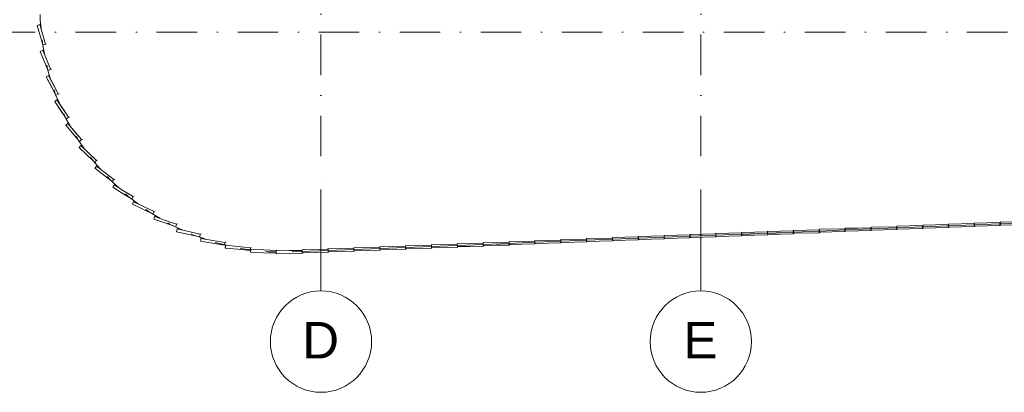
# Model space of a CAD drawing. Header units: millimetres. Extents: x -2530 to 151695, y -8763 to 71774.
# Tile 3 of 217: x 21816 to 31538, y -8763 to -5089. Entities that reach past the tile are written whole.
import ezdxf

# ---------------------------------------------------------------- set-up
doc = ezdxf.new("R2010")
doc.units = ezdxf.units.MM
doc.linetypes.add('RR_Level', pattern=[800, 400, -200, 0, -200])
for name, color, linetype, lineweight in [('A-FLOR-____-OTLN', 192, 'Continuous', 18), ('A-WALL-____-OTLN', 113, 'Continuous', 18), ('S-GRID-____-IDEN', 1, 'Continuous', 13), ('S-GRID-____-OTLN', 1, 'Continuous', 9)]:
    doc.layers.add(name, color=color, linetype=linetype, lineweight=lineweight)
doc.styles.add('Arial', font='arial.ttf', dxfattribs={"height": 360})

# ---------------------------------------------------------------- blocks, each defined once
blk = doc.blocks.new('027_Gilde - ATC_FacadeModel_rvt-1-plot_V1 Copy 1')
at = {"layer": 'A-FLOR-____-OTLN', "color": 210}
for p, q in [((22019.2, -5036), (22019, -5094)), ((22019, -5094), (22026.9, -5174.2)), ((22038.2, -5288.1), (22043.6, -5341.8)), ((22061, -5426.6), (22043.6, -5341.8)), ((22094.4, -5588.4), (22083.9, -5537.8)), ((22094.4, -5588.4), (22121.6, -5673.8)), ((22155.9, -5781.7), (22171.2, -5829.7)), ((22207.9, -5913.1), (22171.2, -5829.7)), ((22273.1, -6061.5), (22253.3, -6016.3)), ((22273.1, -6061.5), (22319.2, -6142.1)), ((22374.4, -6238.6), (22398, -6280.1)), ((22454.2, -6358.1), (22398, -6280.1)), ((22543.5, -6482.2), (22517.2, -6445.8)), ((22611.4, -6558.7), (22543.5, -6482.2)), ((22706.2, -6665.3), (22679.6, -6635.4)), ((22706.2, -6665.3), (22789.6, -6741.8)), ((22861.2, -6807.5), (22886.8, -6830.9)), ((22986.6, -6905.1), (22886.8, -6830.9)), ((23086.7, -6979.5), (23061.8, -6960.9)), ((23086.7, -6979.5), (23199.7, -7046.4)), ((23278.3, -7093), (23303.3, -7107.8)), ((31495.9, -7101.7), (31755.2, -7091.4)), ((23303.3, -7107.8), (23426.5, -7164.2)), ((28944, -7203.2), (29201.7, -7193)), ((29201.7, -7193), (29712.4, -7172.7)), ((29712.4, -7172.7), (29967.7, -7162.5)), ((29967.7, -7162.5), (30223.1, -7152.4)), ((30223.1, -7152.4), (30478.4, -7142.2)), ((30478.4, -7142.2), (30729.7, -7132.2)), ((30729.7, -7132.2), (30733.8, -7132.1)), ((30733.8, -7132.1), (30989.2, -7121.9)), ((30989.2, -7121.9), (31495, -7101.8)), ((23508.2, -7201.6), (23533.5, -7213.2)), ((23646.7, -7251.2), (23533.5, -7213.2)), ((23773.6, -7293.8), (23748.1, -7285.2)), ((26648.1, -7294.6), (26903.1, -7284.4)), ((26903.1, -7284.4), (27158.2, -7274.3)), ((27159.5, -7274.2), (27413.3, -7264.1)), ((27414.2, -7264.1), (27668.4, -7254)), ((27669.5, -7253.9), (27923.6, -7243.8)), ((27924.9, -7243.8), (28433.8, -7223.5)), ((28435.6, -7223.5), (28688.9, -7213.4)), ((28691, -7213.3), (28944, -7203.2)), ((23860, -7313), (23773.6, -7293.8)), ((24019.3, -7348.4), (23994.8, -7342.9)), ((24097.5, -7357.3), (24019.3, -7348.4)), ((24266.7, -7376.8), (24244.8, -7374.3)), ((24266.7, -7376.8), (24349.7, -7377.7)), ((24507.8, -7379.5), (24511.7, -7379.5)), ((24511.7, -7379.5), (24860.7, -7365.7)), ((24862.2, -7365.6), (25116.1, -7355.5)), ((25117.4, -7355.5), (25626.8, -7335.2)), ((25627.6, -7335.2), (26137.5, -7314.9)), ((26137.5, -7314.9), (26392.8, -7304.7)), ((26392.8, -7304.7), (26648, -7294.6))]:
    blk.add_line(p, q, dxfattribs=at)
at = {"layer": 'A-WALL-____-OTLN', "color": 210}
for p, q in [((21988.8, -5144.6), (22014.3, -5136.2)), ((22014.3, -5136.2), (21988.8, -5144.6)), ((21988.8, -5144.6), (22041.9, -5324.8)), ((22041.9, -5324.8), (21988.8, -5144.6)), ((22023.3, -5137.4), (22014.3, -5136.2)), ((22071.2, -5329.6), (22014.3, -5136.2)), ((22071.2, -5329.6), (22014.3, -5136.2)), ((22014.3, -5136.2), (22023.3, -5137.4)), ((22045.7, -5338), (22071.2, -5329.6)), ((22071.2, -5329.6), (22045.7, -5338)), ((22071.2, -5329.6), (22078.5, -5330.5)), ((22078.5, -5330.5), (22071.2, -5329.6)), ((22020, -5400.8), (22044.3, -5389.9)), ((22032.2, -5395.3), (22020, -5400.8)), ((22020, -5400.8), (22091.7, -5575.2)), ((22091.7, -5575.2), (22020, -5400.8)), ((22044.3, -5389.9), (22032.2, -5395.3)), ((22053.6, -5390.6), (22044.3, -5389.9)), ((22121.3, -5577.5), (22044.3, -5389.9)), ((22121.3, -5577.5), (22044.3, -5389.9)), ((22044.3, -5389.9), (22053.6, -5390.6)), ((22121.3, -5577.5), (22097.1, -5588.4)), ((22097.1, -5588.4), (22109.2, -5583)), ((22121.3, -5577.5), (22109.2, -5583)), ((22121.3, -5577.5), (22129.4, -5578.2)), ((22129.4, -5578.2), (22121.3, -5577.5)), ((22078.1, -5652.1), (22100.8, -5638.7)), ((22100.8, -5638.7), (22078.1, -5652.1)), ((22078.1, -5652.1), (22167.8, -5819.1)), ((22078.1, -5652.1), (22126.5, -5742.1)), ((22110.5, -5639.1), (22100.8, -5638.7)), ((22100.8, -5638.7), (22149.2, -5728.8)), ((22197.7, -5818.8), (22100.8, -5638.7)), ((22100.8, -5638.7), (22110.5, -5639.1)), ((22197.7, -5818.8), (22149.2, -5728.8)), ((22167.8, -5819.1), (22126.5, -5742.1)), ((22174.9, -5832.1), (22197.7, -5818.8)), ((22197.7, -5818.8), (22174.9, -5832.1)), ((22197.7, -5818.8), (22206.6, -5819.2)), ((22206.6, -5819.2), (22197.7, -5818.8)), ((22162.1, -5895.6), (22183.3, -5880.1)), ((22183.3, -5880.1), (22162.1, -5895.6)), ((22162.1, -5895.6), (22269.5, -6053.2)), ((22162.1, -5895.6), (22220.3, -5981)), ((22193.3, -5880), (22183.3, -5880.1)), ((22183.3, -5880.1), (22193.3, -5880)), ((22183.3, -5880.1), (22241.4, -5965.4)), ((22299.6, -6050.8), (22183.3, -5880.1)), ((22269.5, -6053.2), (22220.3, -5981)), ((22299.6, -6050.8), (22241.4, -5965.4)), ((22271.3, -6128.9), (22290.7, -6111.2)), ((22290.7, -6111.2), (22271.3, -6128.9)), ((22278.4, -6066.4), (22299.6, -6050.8)), ((22299.6, -6050.8), (22278.4, -6066.4)), ((22301.2, -6110.6), (22290.7, -6111.2)), ((22290.7, -6111.2), (22301.2, -6110.6)), ((22290.7, -6111.2), (22358.3, -6190.9)), ((22425.8, -6270.7), (22290.7, -6111.2)), ((22299.6, -6050.8), (22309.2, -6050.7)), ((22309.2, -6050.7), (22299.6, -6050.8)), ((22271.3, -6128.9), (22395.1, -6274.9)), ((22271.3, -6128.9), (22338.9, -6208.6)), ((22395.1, -6274.9), (22338.9, -6208.6)), ((22425.8, -6270.7), (22358.3, -6190.9)), ((22406.5, -6288.4), (22425.8, -6270.7)), ((22425.8, -6270.7), (22406.5, -6288.4)), ((22425.8, -6270.7), (22436, -6270.1)), ((22436, -6270.1), (22425.8, -6270.7)), ((22404.3, -6349.2), (22421.7, -6329.5)), ((22421.7, -6329.5), (22404.3, -6349.2)), ((22404.3, -6349.2), (22542.8, -6481.3)), ((22542.8, -6481.3), (22404.3, -6349.2)), ((22432.8, -6328.4), (22421.7, -6329.5)), ((22421.7, -6329.5), (22432.8, -6328.4)), ((22575.1, -6475.9), (22421.7, -6329.5)), ((22575.1, -6475.9), (22421.7, -6329.5)), ((22557.7, -6495.5), (22575.1, -6475.9)), ((22575.1, -6475.9), (22557.7, -6495.5)), ((22575.1, -6475.9), (22585.8, -6474.8)), ((22585.8, -6474.8), (22575.1, -6475.9)), ((22559.5, -6554.1), (22574.8, -6532.7)), ((22567.2, -6543.4), (22559.5, -6554.1)), ((22559.5, -6554.1), (22716.7, -6675)), ((22559.5, -6554.1), (22645, -6619.8)), ((22574.8, -6532.7), (22567.2, -6543.4)), ((22586.8, -6530.9), (22574.8, -6532.7)), ((22574.8, -6532.7), (22586.8, -6530.9)), ((22745.7, -6664.1), (22574.8, -6532.7)), ((22745.7, -6664.1), (22574.8, -6532.7)), ((22716.7, -6675), (22645, -6619.8)), ((22730.4, -6685.5), (22745.7, -6664.1)), ((22745.7, -6664.1), (22730.4, -6685.5)), ((22745.7, -6664.1), (22756.7, -6662.4)), ((22756.7, -6662.4), (22745.7, -6664.1)), ((22735.3, -6741.6), (22748.4, -6718.5)), ((22748.4, -6718.5), (22735.3, -6741.6)), ((22735.3, -6741.6), (22829, -6798.8)), ((22735.3, -6741.6), (22829, -6798.8)), ((22761.4, -6715.9), (22748.4, -6718.5)), ((22748.4, -6718.5), (22761.4, -6715.9)), ((22748.4, -6718.5), (22842, -6775.7)), ((22842, -6775.7), (22748.4, -6718.5)), ((22910.7, -6848.7), (22829, -6798.8)), ((22910.7, -6848.7), (22829, -6798.8)), ((22935.7, -6832.9), (22842, -6775.7)), ((22935.7, -6832.9), (22842, -6775.7)), ((22922.6, -6856), (22935.7, -6832.9)), ((22935.7, -6832.9), (22922.6, -6856)), ((22929.7, -6909.5), (22940.3, -6885)), ((22940.3, -6885), (22929.7, -6909.5)), ((22935.7, -6832.9), (22946.9, -6830.7)), ((22946.9, -6830.7), (22935.7, -6832.9)), ((22954.8, -6881.4), (22940.3, -6885)), ((22940.3, -6885), (22954.8, -6881.4)), ((23142.8, -6980.4), (22940.3, -6885)), ((23142.8, -6980.4), (22940.3, -6885)), ((22929.7, -6909.5), (23120, -6999.2)), ((23120, -6999.2), (22929.7, -6909.5)), ((23132.2, -7004.9), (23142.8, -6980.4)), ((23142.8, -6980.4), (23132.2, -7004.9)), ((23142.8, -6980.4), (23154.1, -6977.6)), ((23154.1, -6977.6), (23142.8, -6980.4)), ((23140.6, -7056), (23148.6, -7030.3)), ((23148.6, -7030.3), (23140.6, -7056)), ((23140.6, -7056), (23248.6, -7093.3)), ((23140.6, -7056), (23248.6, -7093.3)), ((23164.5, -7025.5), (23148.6, -7030.3)), ((23148.6, -7030.3), (23164.5, -7025.5)), ((23148.6, -7030.3), (23256.7, -7067.6)), ((23256.7, -7067.6), (23148.6, -7030.3)), ((23342.6, -7125.8), (23248.6, -7093.3)), ((23342.6, -7125.8), (23248.6, -7093.3)), ((23364.8, -7104.9), (23256.7, -7067.6)), ((23364.8, -7104.9), (23256.7, -7067.6)), ((31244.2, -7095.1), (31369.4, -7092.2)), ((31369.4, -7092.2), (31244.2, -7095.1)), ((31247.4, -7093.9), (31244.2, -7095.1)), ((31244.2, -7095.1), (31247.4, -7093.9)), ((31244.2, -7095.1), (31244.5, -7109.6)), ((31244.2, -7095.1), (31244.5, -7109.6)), ((31494.7, -7089.4), (31369.4, -7092.2)), ((31494.7, -7089.4), (31369.4, -7092.2)), ((31494.7, -7089.4), (31495.9, -7088.9)), ((31495.9, -7088.9), (31494.7, -7089.4)), ((31494.7, -7089.4), (31495, -7103.9)), ((31494.7, -7089.4), (31495, -7103.9)), ((31499.5, -7084.9), (31624.7, -7082.1)), ((31624.7, -7082.1), (31499.5, -7084.9)), ((31502.7, -7083.8), (31499.5, -7084.9)), ((31499.5, -7084.9), (31502.7, -7083.8)), ((31499.9, -7101.6), (31499.5, -7084.9)), ((31499.5, -7084.9), (31499.8, -7099.5)), ((23356.7, -7130.6), (23353.3, -7129.4)), ((23356.7, -7130.6), (23353.3, -7129.4)), ((23356.7, -7130.6), (23364.8, -7104.9)), ((23364.8, -7104.9), (23356.7, -7130.6)), ((23364.8, -7104.9), (23375.9, -7101.5)), ((23375.9, -7101.5), (23364.8, -7104.9)), ((23365.5, -7179.5), (23370.9, -7152.8)), ((23370.9, -7152.8), (23365.5, -7179.5)), ((23365.5, -7179.5), (23577.3, -7227.9)), ((23577.3, -7227.9), (23365.5, -7179.5)), ((23388.3, -7146.7), (23370.9, -7152.8)), ((23370.9, -7152.8), (23388.3, -7146.7)), ((23598.9, -7204.8), (23370.9, -7152.8)), ((23598.9, -7204.8), (23370.9, -7152.8)), ((28943.7, -7191), (28690.6, -7196.8)), ((28690.6, -7196.8), (28817.2, -7193.9)), ((28943.7, -7191), (28817.2, -7193.9)), ((28943.7, -7191), (28944, -7205.4)), ((28943.7, -7191), (28944, -7205.4)), ((28946, -7186.7), (29072.4, -7183.7)), ((29072.4, -7183.7), (28946, -7186.7)), ((28949.8, -7185.2), (28946, -7186.7)), ((28946, -7186.7), (28949.8, -7185.2)), ((28946.3, -7203.2), (28946, -7186.7)), ((28946, -7186.7), (28946.3, -7203.2)), ((29198.8, -7180.8), (29072.4, -7183.7)), ((29198.8, -7180.8), (29072.4, -7183.7)), ((29198.8, -7180.8), (29201.4, -7179.8)), ((29201.4, -7179.8), (29198.8, -7180.8)), ((29199.1, -7193.1), (29198.8, -7180.8)), ((29198.8, -7180.8), (29199.1, -7193.1)), ((29199.4, -7209.6), (29199.1, -7193.1)), ((29199.1, -7193.1), (29199.4, -7209.6)), ((29453.9, -7170.7), (29201.3, -7176.5)), ((29327.6, -7173.6), (29201.3, -7176.5)), ((29205.1, -7175), (29201.3, -7176.5)), ((29201.3, -7176.5), (29205.1, -7175)), ((29201.3, -7176.5), (29201.6, -7190.9)), ((29201.3, -7176.5), (29201.6, -7190.9)), ((29201.9, -7205.3), (29201.7, -7193)), ((29201.7, -7193), (29201.9, -7205.3)), ((29453.9, -7170.7), (29327.6, -7173.6)), ((29453.9, -7170.7), (29456.7, -7169.6)), ((29456.7, -7169.6), (29453.9, -7170.7)), ((29453.9, -7170.7), (29454.2, -7185.1)), ((29453.9, -7170.7), (29454.2, -7185.1)), ((29454.5, -7199.5), (29454.2, -7185.1)), ((29454.2, -7185.1), (29454.5, -7199.5)), ((29709, -7160.5), (29456.7, -7166.3)), ((29709, -7160.5), (29456.7, -7166.3)), ((29460.3, -7164.9), (29456.7, -7166.3)), ((29456.7, -7166.3), (29460.3, -7164.9)), ((29457, -7182.8), (29456.7, -7166.3)), ((29456.7, -7166.3), (29457, -7182.8)), ((29457.3, -7195.2), (29457, -7182.8)), ((29457, -7182.8), (29457.3, -7195.2)), ((29457.3, -7195.2), (29709.6, -7189.3)), ((29709.6, -7189.3), (29457.3, -7195.2)), ((29709, -7160.5), (29711.8, -7159.4)), ((29711.8, -7159.4), (29709, -7160.5)), ((29709.6, -7189.3), (29709, -7160.5)), ((29709, -7160.5), (29709.6, -7189.3)), ((29709.6, -7189.3), (29721.5, -7184.8)), ((29709.6, -7189.3), (29721.5, -7184.8)), ((29964.1, -7150.3), (29712, -7156.1)), ((29964.1, -7150.3), (29712, -7156.1)), ((29715.6, -7154.8), (29712, -7156.1)), ((29712, -7156.1), (29715.6, -7154.8)), ((29712.6, -7185), (29712, -7156.1)), ((29712, -7156.1), (29712.6, -7185)), ((29712.6, -7185), (29964.7, -7179.2)), ((29964.7, -7179.2), (29712.6, -7185)), ((29964.1, -7150.3), (29966.8, -7149.3)), ((29966.8, -7149.3), (29964.1, -7150.3)), ((29964.4, -7162.7), (29964.1, -7150.3)), ((29964.1, -7150.3), (29964.4, -7162.7)), ((29964.7, -7179.2), (29964.4, -7162.7)), ((29964.4, -7162.7), (29964.7, -7179.2)), ((29964.7, -7179.2), (29976.7, -7174.7)), ((29964.7, -7179.2), (29976.7, -7174.7)), ((29967.4, -7146), (30093.3, -7143.1)), ((30093.3, -7143.1), (29967.4, -7146)), ((29970.9, -7144.6), (29967.4, -7146)), ((29967.4, -7146), (29970.9, -7144.6)), ((29968, -7174.9), (29967.4, -7146)), ((29967.4, -7146), (29968, -7174.9)), ((29968, -7174.9), (30093.9, -7172)), ((29968, -7174.9), (30093.9, -7172)), ((30219.2, -7140.2), (30093.3, -7143.1)), ((30219.2, -7140.2), (30093.3, -7143.1)), ((30219.8, -7169.1), (30093.9, -7172)), ((30219.8, -7169.1), (30093.9, -7172)), ((30219.2, -7140.2), (30221.9, -7139.2)), ((30221.9, -7139.2), (30219.2, -7140.2)), ((30219.5, -7152.5), (30219.2, -7140.2)), ((30219.2, -7140.2), (30219.5, -7152.5)), ((30219.8, -7169.1), (30219.5, -7152.5)), ((30219.5, -7152.5), (30219.8, -7169.1)), ((30219.8, -7169.1), (30232, -7164.5)), ((30219.8, -7169.1), (30232, -7164.5)), ((30474.3, -7130), (30222.7, -7135.8)), ((30474.3, -7130), (30222.7, -7135.8)), ((30226.2, -7134.5), (30222.7, -7135.8)), ((30222.7, -7135.8), (30226.2, -7134.5)), ((30222.7, -7135.8), (30223, -7150.3)), ((30222.7, -7135.8), (30223.4, -7164.7)), ((30223.4, -7164.7), (30223.1, -7152.4)), ((30223.4, -7164.7), (30474.9, -7159)), ((30474.9, -7159), (30223.4, -7164.7)), ((30474.3, -7130), (30476.9, -7129)), ((30476.9, -7129), (30474.3, -7130)), ((30474.6, -7142.4), (30474.3, -7130)), ((30474.3, -7130), (30474.6, -7144.5)), ((30474.9, -7159), (30474.6, -7142.4)), ((30474.6, -7144.5), (30474.9, -7159)), ((30474.9, -7159), (30487.3, -7154.4)), ((30474.9, -7159), (30487.3, -7154.4)), ((30478.1, -7125.6), (30603.7, -7122.7)), ((30603.7, -7122.7), (30478.1, -7125.6)), ((30481.5, -7124.4), (30478.1, -7125.6)), ((30478.1, -7125.6), (30481.5, -7124.4)), ((30478.4, -7142.2), (30478.1, -7125.6)), ((30478.1, -7125.6), (30478.4, -7140.1)), ((30478.7, -7154.6), (30478.4, -7142.2)), ((30478.4, -7142.2), (30478.7, -7154.6)), ((30478.7, -7154.6), (30604.4, -7151.7)), ((30478.7, -7154.6), (30604.4, -7151.7)), ((30729.4, -7119.8), (30603.7, -7122.7)), ((30729.4, -7119.8), (30603.7, -7122.7)), ((30730, -7148.8), (30604.4, -7151.7)), ((30730, -7148.8), (30604.4, -7151.7)), ((30729.4, -7119.8), (30732, -7118.9)), ((30732, -7118.9), (30729.4, -7119.8)), ((30730, -7148.8), (30729.4, -7119.8)), ((30729.4, -7119.8), (30730, -7148.8)), ((30730, -7148.8), (30742.5, -7144.3)), ((30730, -7148.8), (30742.5, -7144.3)), ((30984.5, -7109.7), (30733.4, -7115.4)), ((30984.5, -7109.7), (30733.4, -7115.4)), ((30736.8, -7114.2), (30733.4, -7115.4)), ((30733.4, -7115.4), (30736.8, -7114.2)), ((30734.1, -7144.4), (30733.4, -7115.4)), ((30733.4, -7115.4), (30733.8, -7129.9)), ((30733.8, -7132.1), (30734.1, -7144.4)), ((30734.1, -7144.4), (30985.1, -7138.7)), ((30985.1, -7138.7), (30734.1, -7144.4)), ((30984.5, -7109.7), (30987, -7108.8)), ((30987, -7108.8), (30984.5, -7109.7)), ((30984.8, -7122.1), (30984.5, -7109.7)), ((30984.5, -7109.7), (30984.8, -7122.1)), ((30985.1, -7138.7), (30984.8, -7122.1)), ((30984.8, -7122.1), (30985.1, -7138.7)), ((30985.1, -7138.7), (30997.8, -7134.1)), ((30985.1, -7138.7), (30997.8, -7134.1)), ((31239.6, -7099.5), (30988.8, -7105.3)), ((31239.6, -7099.5), (30988.8, -7105.3)), ((30992.1, -7104.1), (30988.8, -7105.3)), ((30988.8, -7105.3), (30992.1, -7104.1)), ((30989.4, -7134.3), (30988.8, -7105.3)), ((30988.8, -7105.3), (30989.4, -7134.3)), ((30989.4, -7134.3), (31240.2, -7128.6)), ((30989.4, -7134.3), (31114.8, -7131.4)), ((31240.2, -7128.6), (31114.8, -7131.4)), ((31239.6, -7099.5), (31242.1, -7098.6)), ((31242.1, -7098.6), (31239.6, -7099.5)), ((31240.2, -7128.6), (31239.6, -7099.5)), ((31239.6, -7099.5), (31240.2, -7128.6)), ((31240.2, -7128.6), (31253.1, -7124)), ((31240.2, -7128.6), (31253.1, -7124)), ((31244.8, -7124.2), (31244.5, -7109.6)), ((31244.5, -7109.6), (31244.8, -7124.2)), ((31244.8, -7124.2), (31370.1, -7121.3)), ((31244.8, -7124.2), (31370.1, -7121.3)), ((31495.3, -7118.4), (31370.1, -7121.3)), ((31495.3, -7118.4), (31370.1, -7121.3)), ((31495.3, -7118.4), (31495, -7103.9)), ((31495, -7103.9), (31495.3, -7118.4)), ((31495.3, -7118.4), (31508.4, -7113.8)), ((31495.3, -7118.4), (31508.4, -7113.8)), ((31500.2, -7114), (31499.9, -7101.6)), ((31499.9, -7101.6), (31500.2, -7114)), ((31500.2, -7114), (31625.3, -7111.2)), ((31500.2, -7114), (31625.3, -7111.2)), ((23587.4, -7230.2), (23593.5, -7231.6)), ((23593.5, -7231.6), (23587.4, -7230.2)), ((23593.5, -7231.6), (23598.9, -7204.8)), ((23598.9, -7204.8), (23593.5, -7231.6)), ((23598.9, -7204.8), (23609.7, -7201)), ((23609.7, -7201), (23598.9, -7204.8)), ((23602.2, -7273.1), (23604.2, -7259.6)), ((23604.2, -7259.6), (23602.2, -7273.1)), ((23602.2, -7273.1), (23720.4, -7292.4)), ((23838.5, -7311.7), (23602.2, -7273.1)), ((23606.2, -7246.1), (23604.2, -7259.6)), ((23606.2, -7246.1), (23604.2, -7259.6)), ((23617.8, -7241.5), (23606.2, -7246.1)), ((23606.2, -7246.1), (23617.8, -7241.5)), ((23842.5, -7284.7), (23606.2, -7246.1)), ((23724.3, -7265.4), (23606.2, -7246.1)), ((23842.5, -7284.7), (23724.3, -7265.4)), ((23842.5, -7284.7), (23840.5, -7298.2)), ((23842.5, -7284.7), (23840.5, -7298.2)), ((23842.5, -7284.7), (23851.4, -7281.1)), ((23851.4, -7281.1), (23842.5, -7284.7)), ((26392.4, -7288.4), (26520.1, -7285.4)), ((26520.1, -7285.4), (26392.4, -7288.4)), ((26396.9, -7286.5), (26392.4, -7288.4)), ((26392.4, -7288.4), (26396.9, -7286.5)), ((26392.4, -7288.4), (26392.5, -7292.6)), ((26392.4, -7288.4), (26392.5, -7292.6)), ((26647.8, -7282.4), (26520.1, -7285.4)), ((26647.8, -7282.4), (26520.1, -7285.4)), ((26902.9, -7272.3), (26647.8, -7278.2)), ((26902.9, -7272.3), (26647.8, -7278.2)), ((26652.2, -7276.4), (26647.8, -7278.2)), ((26647.8, -7278.2), (26652.2, -7276.4)), ((26648.1, -7294.6), (26647.8, -7278.2)), ((26647.8, -7278.2), (26648.1, -7294.6)), ((26648, -7294.6), (26647.8, -7282.4)), ((26647.8, -7282.4), (26648.1, -7296.7)), ((26903.5, -7300.8), (26902.9, -7272.3)), ((26902.9, -7272.3), (26903.5, -7300.8)), ((26903.1, -7268.1), (27030.6, -7265.1)), ((27030.6, -7265.1), (26903.1, -7268.1)), ((26907.5, -7266.2), (26903.1, -7268.1)), ((26903.1, -7268.1), (26907.5, -7266.2)), ((26903.5, -7284.4), (26903.1, -7268.1)), ((26903.1, -7268.1), (26903.5, -7284.4)), ((26903.8, -7296.6), (26903.5, -7284.4)), ((26903.5, -7284.4), (26903.8, -7296.6)), ((27158, -7262.1), (27030.6, -7265.1)), ((27158, -7262.1), (27030.6, -7265.1)), ((27158.6, -7290.6), (27031.2, -7293.6)), ((27158.6, -7290.6), (27031.2, -7293.6)), ((27158.6, -7290.6), (27158, -7262.1)), ((27158, -7262.1), (27158.6, -7290.6)), ((27413.1, -7252), (27158.5, -7257.9)), ((27413.1, -7252), (27158.5, -7257.9)), ((27162.8, -7256.1), (27158.5, -7257.9)), ((27158.5, -7257.9), (27162.8, -7256.1)), ((27158.8, -7274.3), (27158.5, -7257.9)), ((27158.5, -7257.9), (27158.8, -7274.3)), ((27158.6, -7290.6), (27169.1, -7286.2)), ((27158.6, -7290.6), (27169.1, -7286.2)), ((27159.1, -7286.4), (27158.8, -7274.3)), ((27158.8, -7274.3), (27159.1, -7286.4)), ((27159.1, -7286.4), (27413.7, -7280.5)), ((27413.7, -7280.5), (27159.1, -7286.4)), ((27413.3, -7264.1), (27413.1, -7252)), ((27413.1, -7252), (27413.3, -7264.1)), ((27413.7, -7280.5), (27413.3, -7264.1)), ((27413.3, -7264.1), (27413.7, -7280.5)), ((27413.7, -7280.5), (27424.3, -7276.1)), ((27413.7, -7280.5), (27424.3, -7276.1)), ((27668.2, -7241.8), (27413.8, -7247.7)), ((27668.2, -7241.8), (27413.8, -7247.7)), ((27418.1, -7246), (27413.8, -7247.7)), ((27413.8, -7247.7), (27418.1, -7246)), ((27414.2, -7264.1), (27413.8, -7247.7)), ((27413.8, -7247.7), (27414.2, -7264.1)), ((27414.5, -7276.3), (27414.2, -7264.1)), ((27414.2, -7264.1), (27414.5, -7276.3)), ((27414.5, -7276.3), (27668.8, -7270.4)), ((27668.8, -7270.4), (27414.5, -7276.3)), ((27668.8, -7270.4), (27668.2, -7241.8)), ((27668.2, -7241.8), (27668.8, -7270.4)), ((27668.8, -7270.4), (27679.5, -7265.9)), ((27668.8, -7270.4), (27679.5, -7265.9)), ((27923.3, -7231.6), (27669.2, -7237.5)), ((27923.3, -7231.6), (27669.2, -7237.5)), ((27673.3, -7235.8), (27669.2, -7237.5)), ((27669.2, -7237.5), (27673.3, -7235.8)), ((27669.5, -7253.9), (27669.2, -7237.5)), ((27669.2, -7237.5), (27669.5, -7251.8)), ((27669.8, -7266.2), (27669.5, -7253.9)), ((27669.5, -7253.9), (27669.8, -7266.2)), ((27669.8, -7266.2), (27923.9, -7260.2)), ((27923.9, -7260.2), (27669.8, -7266.2)), ((27923.3, -7231.6), (27923.6, -7245.9)), ((27923.3, -7231.6), (27923.9, -7260.2)), ((27923.9, -7260.2), (27923.6, -7245.9)), ((27923.9, -7260.2), (27934.8, -7255.8)), ((27923.9, -7260.2), (27934.8, -7255.8)), ((27924.5, -7227.4), (28051.5, -7224.4)), ((28051.5, -7224.4), (27924.5, -7227.4)), ((27928.6, -7225.7), (27924.5, -7227.4)), ((27924.5, -7227.4), (27928.6, -7225.7)), ((27924.9, -7243.8), (27924.5, -7227.4)), ((27924.5, -7227.4), (27924.9, -7243.8)), ((27925.2, -7256), (27924.9, -7243.8)), ((27924.9, -7243.8), (27925.2, -7256)), ((27925.2, -7256), (28052.1, -7253.1)), ((27925.2, -7256), (28052.1, -7253.1)), ((28178.4, -7221.5), (28051.5, -7224.4)), ((28178.4, -7221.5), (28051.5, -7224.4)), ((28179, -7250.1), (28052.1, -7253.1)), ((28179, -7250.1), (28052.1, -7253.1)), ((28178.7, -7233.7), (28178.4, -7221.5)), ((28178.4, -7221.5), (28178.7, -7233.7)), ((28179, -7250.1), (28178.7, -7233.7)), ((28178.7, -7233.7), (28179, -7250.1)), ((28179, -7250.1), (28190, -7245.6)), ((28179, -7250.1), (28190, -7245.6)), ((28433.5, -7211.3), (28179.9, -7217.2)), ((28179.9, -7217.2), (28306.7, -7214.2)), ((28183.9, -7215.6), (28179.9, -7217.2)), ((28179.9, -7217.2), (28183.9, -7215.6)), ((28180.2, -7233.6), (28179.9, -7217.2)), ((28179.9, -7217.2), (28180.2, -7233.6)), ((28180.5, -7245.9), (28180.2, -7233.6)), ((28180.2, -7233.6), (28180.5, -7245.9)), ((28180.5, -7245.9), (28434.1, -7240)), ((28180.5, -7245.9), (28307.3, -7242.9)), ((28433.5, -7211.3), (28306.7, -7214.2)), ((28434.1, -7240), (28307.3, -7242.9)), ((28433.8, -7223.5), (28433.5, -7211.3)), ((28433.5, -7211.3), (28433.8, -7223.5)), ((28434.1, -7240), (28433.8, -7223.5)), ((28433.8, -7223.5), (28434.1, -7240)), ((28434.1, -7240), (28445.2, -7235.5)), ((28434.1, -7240), (28445.2, -7235.5)), ((28688.6, -7201.1), (28435.2, -7207)), ((28435.2, -7207), (28561.9, -7204.1)), ((28439.2, -7205.4), (28435.2, -7207)), ((28435.2, -7207), (28439.2, -7205.4)), ((28435.2, -7207), (28435.6, -7221.4)), ((28435.2, -7207), (28435.6, -7221.4)), ((28435.9, -7235.7), (28435.6, -7223.5)), ((28435.6, -7223.5), (28435.9, -7235.7)), ((28435.9, -7235.7), (28689.2, -7229.9)), ((28435.9, -7235.7), (28562.5, -7232.8)), ((28688.6, -7201.1), (28561.9, -7204.1)), ((28689.2, -7229.9), (28562.5, -7232.8)), ((28688.6, -7201.1), (28688.9, -7215.5)), ((28688.6, -7201.1), (28688.9, -7215.5)), ((28689.2, -7229.9), (28688.9, -7215.5)), ((28688.9, -7215.5), (28689.2, -7229.9)), ((28689.2, -7229.9), (28700.5, -7225.4)), ((28689.2, -7229.9), (28700.5, -7225.4)), ((28694.5, -7195.3), (28690.6, -7196.8)), ((28690.6, -7196.8), (28694.5, -7195.3)), ((28690.6, -7196.8), (28690.9, -7211.2)), ((28690.6, -7196.8), (28690.9, -7211.2)), ((28691.2, -7225.6), (28691, -7213.3)), ((28691, -7213.3), (28691.2, -7225.6)), ((28691.2, -7225.6), (28944.3, -7219.7)), ((28691.2, -7225.6), (28817.8, -7222.7)), ((28944.3, -7219.7), (28817.8, -7222.7)), ((28944.3, -7219.7), (28944, -7205.4)), ((28944, -7205.4), (28944.3, -7219.7)), ((28944.3, -7219.7), (28955.7, -7215.2)), ((28944.3, -7219.7), (28955.7, -7215.2)), ((28946.6, -7215.4), (28946.3, -7203.2)), ((28946.3, -7203.2), (28946.6, -7215.4)), ((29199.4, -7209.6), (28946.6, -7215.4)), ((28946.6, -7215.4), (29073, -7212.5)), ((29199.4, -7209.6), (29073, -7212.5)), ((29199.4, -7209.6), (29211, -7205.1)), ((29199.4, -7209.6), (29211, -7205.1)), ((29454.5, -7199.5), (29201.9, -7205.3)), ((29201.9, -7205.3), (29328.2, -7202.4)), ((29454.5, -7199.5), (29328.2, -7202.4)), ((29454.5, -7199.5), (29466.2, -7195)), ((29454.5, -7199.5), (29466.2, -7195)), ((23838.5, -7311.7), (23720.4, -7292.4)), ((23838.5, -7311.7), (23839, -7308.3)), ((23839, -7308.3), (23838.5, -7311.7)), ((23838.5, -7311.7), (23844.1, -7309.4)), ((23838.5, -7311.7), (23844.1, -7309.4)), ((23839.1, -7307.5), (23840.5, -7298.2)), ((23840.5, -7298.2), (23839.1, -7307.5)), ((23846.8, -7341.2), (23849.3, -7313.9)), ((23848, -7327.5), (23846.8, -7341.2)), ((23846.8, -7341.2), (23969.1, -7353.3)), ((23846.8, -7341.2), (23969.1, -7353.3)), ((23849.3, -7313.9), (23848, -7327.5)), ((23852.8, -7312.3), (23849.3, -7313.9)), ((23849.3, -7313.9), (23852.8, -7312.3)), ((23849.3, -7313.9), (23971.6, -7326)), ((23971.6, -7326), (23849.3, -7313.9)), ((24091.4, -7365.4), (23969.1, -7353.3)), ((24091.4, -7365.4), (23969.1, -7353.3)), ((24093.9, -7338.1), (23971.6, -7326)), ((24093.9, -7338.1), (23971.6, -7326)), ((24091.4, -7365.4), (24092.2, -7356.7)), ((24092.2, -7356.7), (24091.4, -7365.4)), ((24091.4, -7365.4), (24097.2, -7362.9)), ((24091.4, -7365.4), (24097.2, -7362.9)), ((24093.9, -7338.1), (24092.3, -7356)), ((24092.3, -7356), (24092.6, -7351.8)), ((24093.9, -7338.1), (24092.6, -7351.8)), ((24093.9, -7338.1), (24100.7, -7335.2)), ((24100.7, -7335.2), (24093.9, -7338.1)), ((24096.5, -7382.8), (24097.5, -7355.2)), ((24097.5, -7355.2), (24096.5, -7382.8)), ((24096.5, -7382.8), (24222.8, -7387.5)), ((24096.5, -7382.8), (24222.8, -7387.5)), ((24102.9, -7352.7), (24097.5, -7355.2)), ((24097.5, -7355.2), (24102.9, -7352.7)), ((24097.5, -7355.2), (24223.9, -7359.8)), ((24223.9, -7359.8), (24097.5, -7355.2)), ((24349.2, -7392.2), (24222.8, -7387.5)), ((24349.2, -7392.2), (24222.8, -7387.5)), ((24350.3, -7364.5), (24223.9, -7359.8)), ((24350.3, -7364.5), (24223.9, -7359.8)), ((24349.2, -7392.2), (24349.7, -7377.7)), ((24349.7, -7377.7), (24349.2, -7392.2)), ((24605.1, -7364.4), (24349.8, -7368.9)), ((24349.8, -7368.9), (24478.4, -7366.6)), ((24350.2, -7396.9), (24349.8, -7368.9)), ((24349.8, -7368.9), (24350, -7382.9)), ((24349.8, -7377.1), (24349.9, -7374.3)), ((24349.9, -7374.3), (24349.8, -7377.1)), ((24350, -7382.9), (24350.2, -7396.9)), ((24350.1, -7367.9), (24350.3, -7364.5)), ((24350.3, -7364.5), (24350.1, -7367.9)), ((24355.1, -7366.4), (24350.1, -7368.7)), ((24350.1, -7368.7), (24355.1, -7366.4)), ((24350.3, -7364.5), (24354.7, -7362.5)), ((24354.7, -7362.5), (24350.3, -7364.5)), ((24605.1, -7364.4), (24478.4, -7366.6)), ((24860.5, -7353.6), (24605, -7359.7)), ((24860.5, -7353.6), (24605, -7359.7)), ((24610, -7357.4), (24605, -7359.7)), ((24605, -7359.7), (24610, -7357.4)), ((24605, -7359.7), (24605.1, -7364.3)), ((24605, -7359.7), (24605.1, -7364.3)), ((24605.6, -7387.8), (24605.4, -7375.8)), ((24605.4, -7375.8), (24605.6, -7387.8)), ((24605.6, -7387.8), (24862.6, -7381.8)), ((24862.6, -7381.8), (24605.6, -7387.8)), ((24607, -7364.3), (24607.1, -7375.6)), ((24607, -7364.3), (24607.1, -7375.6)), ((24607.4, -7392.4), (24607.3, -7387.8)), ((24607.3, -7387.8), (24607.4, -7392.4)), ((24607.4, -7392.4), (24618, -7387.5)), ((24607.4, -7392.4), (24618, -7387.5)), ((25115.8, -7343.5), (24860.4, -7349.5)), ((25115.8, -7343.5), (24860.4, -7349.5)), ((24865.3, -7347.3), (24860.4, -7349.5)), ((24860.4, -7349.5), (24865.3, -7347.3)), ((24860.5, -7353.6), (24860.4, -7349.5)), ((24860.4, -7349.5), (24860.5, -7353.6)), ((24860.7, -7365.7), (24860.6, -7359.8)), ((24860.6, -7359.8), (24860.7, -7365.7)), ((24861, -7377.7), (24860.7, -7365.7)), ((24860.7, -7365.7), (24861, -7377.7)), ((24861, -7377.7), (25117.7, -7371.6)), ((25117.7, -7371.6), (24861, -7377.7)), ((24862, -7353.6), (24862.3, -7367.7)), ((24862, -7353.6), (24862.3, -7367.7)), ((24862.6, -7381.8), (24862.5, -7377.7)), ((24862.5, -7377.7), (24862.6, -7381.8)), ((24862.6, -7381.8), (24872.1, -7377.4)), ((24862.6, -7381.8), (24872.1, -7377.4)), ((25371.2, -7333.3), (25115.7, -7339.3)), ((25371.2, -7333.3), (25115.7, -7339.3)), ((25120.5, -7337.1), (25115.7, -7339.3)), ((25115.7, -7339.3), (25120.5, -7337.1)), ((25115.8, -7343.4), (25115.7, -7339.3)), ((25115.7, -7339.3), (25115.8, -7343.4)), ((25116.1, -7355.5), (25115.9, -7347.6)), ((25115.9, -7347.6), (25116.1, -7355.5)), ((25116.3, -7367.6), (25116.1, -7355.5)), ((25116.1, -7355.5), (25116.3, -7367.6)), ((25116.3, -7367.6), (25372.8, -7361.5)), ((25372.8, -7361.5), (25116.3, -7367.6)), ((25117.4, -7355.5), (25117.1, -7343.4)), ((25117.1, -7343.4), (25117.4, -7355.5)), ((25117.7, -7371.6), (25117.6, -7367.5)), ((25117.6, -7367.5), (25117.7, -7371.6)), ((25117.7, -7371.6), (25127.3, -7367.3)), ((25117.7, -7371.6), (25127.3, -7367.3)), ((25371.1, -7329.1), (25499.2, -7326.1)), ((25499.2, -7326.1), (25371.1, -7329.1)), ((25375.8, -7327), (25371.1, -7329.1)), ((25371.1, -7329.1), (25375.8, -7327)), ((25371.2, -7333.3), (25371.1, -7329.1)), ((25371.1, -7329.1), (25371.2, -7333.3)), ((25371.4, -7345.4), (25371.2, -7337.4)), ((25371.2, -7337.4), (25371.4, -7345.4)), ((25371.7, -7357.4), (25371.4, -7345.4)), ((25371.4, -7345.4), (25371.7, -7357.4)), ((25371.7, -7357.4), (25499.8, -7354.4)), ((25371.7, -7357.4), (25499.8, -7354.4)), ((25372.6, -7350.8), (25372.2, -7333.3)), ((25372.2, -7333.3), (25372.6, -7350.8)), ((25372.8, -7361.5), (25372.7, -7357.4)), ((25372.7, -7357.4), (25372.8, -7361.5)), ((25372.8, -7361.5), (25382.5, -7357.2)), ((25372.8, -7361.5), (25382.5, -7357.2)), ((25626.5, -7323.1), (25499.2, -7326.1)), ((25626.5, -7323.1), (25499.2, -7326.1)), ((25627.9, -7351.4), (25499.8, -7354.4)), ((25627.9, -7351.4), (25499.8, -7354.4)), ((25626.4, -7319), (25754.4, -7315.9)), ((25754.4, -7315.9), (25626.4, -7319)), ((25631.1, -7316.9), (25626.4, -7319)), ((25626.4, -7319), (25631.1, -7316.9)), ((25626.5, -7323.1), (25626.4, -7319)), ((25626.4, -7319), (25626.5, -7323.1)), ((25627, -7347.3), (25626.6, -7327.2)), ((25626.6, -7327.2), (25627, -7347.3)), ((25627, -7347.3), (25755, -7344.3)), ((25627, -7347.3), (25755, -7344.3)), ((25627.8, -7346.4), (25627.3, -7323.1)), ((25627.3, -7323.1), (25627.8, -7346.4)), ((25627.9, -7351.4), (25627.8, -7347.3)), ((25627.8, -7347.3), (25627.9, -7351.4)), ((25627.9, -7351.4), (25637.7, -7347)), ((25627.9, -7351.4), (25637.7, -7347)), ((25881.8, -7312.9), (25754.4, -7315.9)), ((25881.8, -7312.9), (25754.4, -7315.9)), ((25883, -7341.3), (25755, -7344.3)), ((25883, -7341.3), (25755, -7344.3)), ((26137.2, -7302.8), (25881.8, -7308.8)), ((26137.2, -7302.8), (25881.8, -7308.8)), ((25886.4, -7306.8), (25881.8, -7308.8)), ((25881.8, -7308.8), (25886.4, -7306.8)), ((25881.8, -7312.9), (25881.8, -7308.8)), ((25881.8, -7308.8), (25881.8, -7312.9)), ((25882.1, -7325), (25881.9, -7317.1)), ((25881.9, -7317.1), (25882.1, -7325)), ((25882.4, -7337.1), (25882.1, -7325)), ((25882.1, -7325), (25882.4, -7337.1)), ((25882.7, -7325), (25882.4, -7312.9)), ((25882.4, -7312.9), (25882.7, -7325)), ((25882.4, -7337.1), (26138.2, -7331.1)), ((26138.2, -7331.1), (25882.4, -7337.1)), ((25883, -7341.3), (25882.9, -7337.1)), ((25882.9, -7337.1), (25883, -7341.3)), ((25883, -7341.3), (25892.9, -7336.9)), ((25883, -7341.3), (25892.9, -7336.9)), ((26392.5, -7292.6), (26137.1, -7298.6)), ((26137.1, -7298.6), (26264.9, -7295.6)), ((26141.7, -7296.6), (26137.1, -7298.6)), ((26137.1, -7298.6), (26141.7, -7296.6)), ((26137.1, -7298.6), (26137.2, -7302.8)), ((26137.1, -7298.6), (26137.2, -7302.8)), ((26137.3, -7306.9), (26137.4, -7312.8)), ((26137.3, -7306.9), (26137.4, -7312.8)), ((26137.8, -7314.9), (26137.5, -7302.8)), ((26137.5, -7302.8), (26137.8, -7314.9)), ((26137.7, -7327), (26137.5, -7314.9)), ((26137.5, -7314.9), (26137.7, -7327)), ((26137.7, -7327), (26393.3, -7321)), ((26137.7, -7327), (26265.5, -7324)), ((26138.2, -7331.1), (26138.1, -7327)), ((26138.1, -7327), (26138.2, -7331.1)), ((26138.2, -7331.1), (26148.2, -7326.8)), ((26138.2, -7331.1), (26148.2, -7326.8)), ((26392.5, -7292.6), (26264.9, -7295.6)), ((26393.3, -7321), (26265.5, -7324)), ((26392.6, -7292.6), (26393, -7306.8)), ((26392.6, -7292.6), (26393, -7306.8)), ((26392.6, -7296.8), (26392.8, -7302.6)), ((26392.6, -7296.8), (26393.1, -7316.9)), ((26393.1, -7316.9), (26392.8, -7304.7)), ((26393, -7309.2), (26393, -7306.8)), ((26393, -7306.8), (26393, -7309.2)), ((26393.1, -7316.9), (26520.7, -7313.9)), ((26393.1, -7316.9), (26520.7, -7313.9)), ((26393.3, -7321), (26393.2, -7316.9)), ((26393.2, -7316.9), (26393.3, -7321)), ((26393.3, -7321), (26403.4, -7316.6)), ((26393.3, -7321), (26403.4, -7316.6)), ((26648.4, -7310.9), (26520.7, -7313.9)), ((26648.4, -7310.9), (26520.7, -7313.9)), ((26648.4, -7310.9), (26648, -7294.6)), ((26648.4, -7306.7), (26648.1, -7294.6)), ((26648.1, -7294.6), (26648.4, -7306.7)), ((26648.1, -7296.7), (26648.4, -7310.9)), ((26648.4, -7306.7), (26903.5, -7300.8)), ((26903.5, -7300.8), (26648.4, -7306.7)), ((26648.4, -7310.9), (26658.6, -7306.5)), ((26648.4, -7310.9), (26658.6, -7306.5)), ((26903.5, -7300.8), (26913.8, -7296.3)), ((26903.5, -7300.8), (26913.8, -7296.3)), ((26903.8, -7296.6), (27031.2, -7293.6)), ((26903.8, -7296.6), (27031.2, -7293.6)), ((24350.2, -7396.9), (24607.4, -7392.4)), ((24350.2, -7396.9), (24478.8, -7394.7)), ((24607.4, -7392.4), (24478.8, -7394.7))]:
    blk.add_line(p, q, dxfattribs=at)
blk = doc.blocks.new('Grid - r_2_5mm-300571-plot_V1 Copy 1')
at = {"layer": 'S-GRID-____-IDEN'}
blk.add_circle((0, 0), 2.5, dxfattribs=at)

msp = doc.modelspace()

# ---------------------------------------------------------------- linework, layer by layer
at = {"layer": 'S-GRID-____-OTLN', "linetype": 'RR_Level'}
for p, q in [((24791.4834, 70774.2271), (24791.4834, -6763.3674)), ((28541.4834, 70774.2271), (28541.4834, -6763.3674)), ((-34.3191, -5213.2034), (78338.1766, -5213.2034))]:
    msp.add_line(p, q, dxfattribs=at)
at = {"layer": 'S-GRID-____-OTLN'}
for p, q in [((24791.4834, -6763.3674), (24791.4834, -7763.3674)), ((28541.4834, -6763.3674), (28541.4834, -7763.3674))]:
    msp.add_line(p, q, dxfattribs=at)

# ---------------------------------------------------------------- block references
at = {"lineweight": 5}
msp.add_blockref('027_Gilde - ATC_FacadeModel_rvt-1-plot_V1 Copy 1', (0, 0), dxfattribs=at)
at = {"layer": 'S-GRID-____-IDEN', "xscale": 199.9999999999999, "yscale": 199.9999999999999, "zscale": 199.9999999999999, "rotation": 180}
for p in [(24791.4834, -8263.3674), (28541.4834, -8263.3674)]:
    msp.add_blockref('Grid - r_2_5mm-300571-plot_V1 Copy 1', p, dxfattribs=at)

# ---------------------------------------------------------------- texts
at = {"layer": 'S-GRID-____-IDEN', "lineweight": 9, "char_height": 360, "attachment_point": 1, "style": 'Arial'}
for s, insert, width in [('D', (24606.7276, -8070), 432.91125), ('E', (28369.7276, -8070), 400.84375)]:
    msp.add_mtext(s, dxfattribs=dict(at, insert=insert, width=width))

doc.saveas('drawing.dxf')
